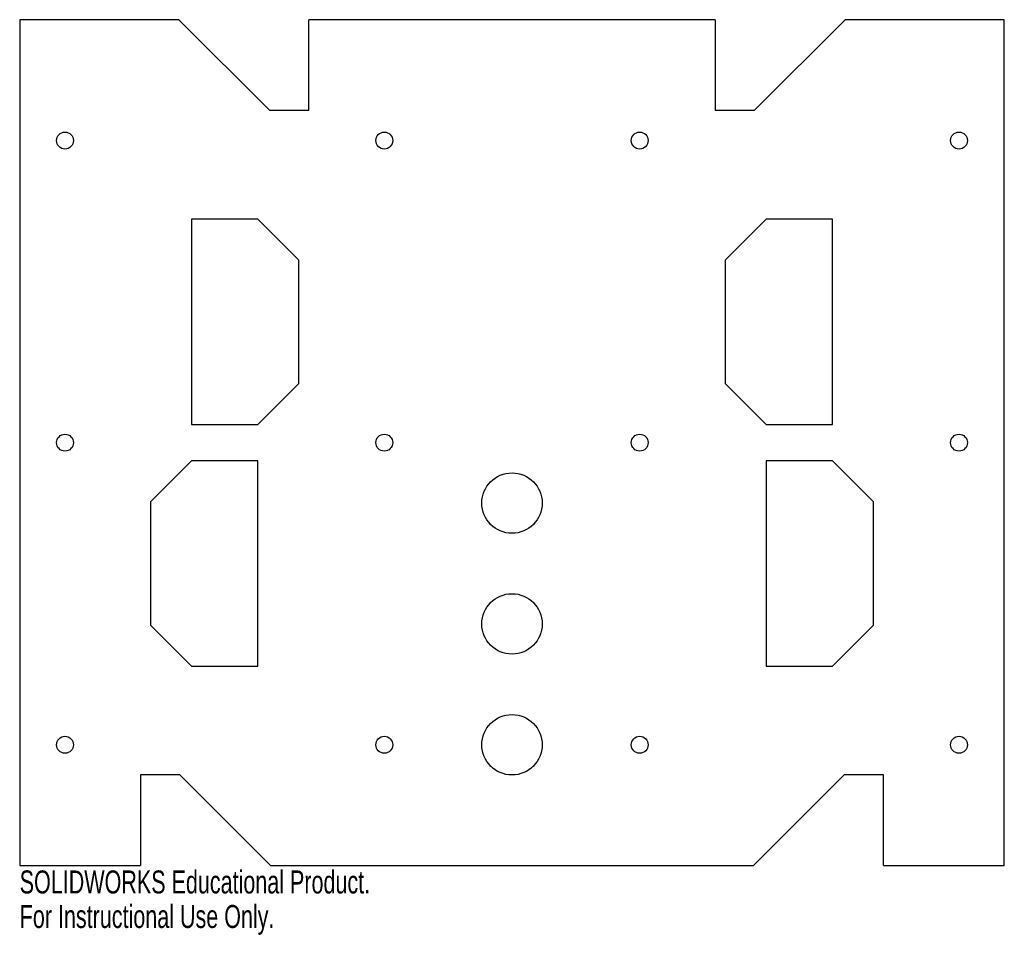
# Model space of a CAD drawing. Header units: inches. Extents: x -4.08 to 4.08, y -4.08 to 3.5.
import ezdxf

# ---------------------------------------------------------------- set-up
doc = ezdxf.new("R2010")
doc.units = ezdxf.units.IN
doc.header["$MEASUREMENT"] = 0
doc.styles.add('SLDTEXTSTYLE0', font='TXT', dxfattribs={"width": 0.7})

msp = doc.modelspace()

# ---------------------------------------------------------------- linework, layer by layer
at = {"color": 7, "linetype": 'Continuous', "lineweight": 25}
for p, q in [((-4.075, 3.5), (-4.075, -3.5)), ((-2.757, 3.5), (-4.075, 3.5)), ((-2.757, 3.5), (-2.007, 2.75)), ((-1.682, 2.75), (-1.682, 3.5)), ((1.682, 3.5), (-1.682, 3.5)), ((1.682, 3.5), (1.682, 2.75)), ((2.007, 2.75), (2.757, 3.5)), ((4.075, 3.5), (2.757, 3.5)), ((4.075, -3.5), (4.075, 3.5)), ((-2.007, 2.75), (-1.682, 2.75)), ((1.682, 2.75), (2.007, 2.75)), ((-2.1035, 1.85), (-2.6535, 1.85)), ((-2.6535, 1.85), (-2.6535, 0.15)), ((-1.76475, 1.51125), (-2.1035, 1.85)), ((2.1035, 1.85), (1.76475, 1.51125)), ((2.6535, 1.85), (2.1035, 1.85)), ((2.6535, 0.15), (2.6535, 1.85)), ((-1.76475, 0.48875), (-1.76475, 1.51125)), ((1.76475, 1.51125), (1.76475, 0.48875)), ((-2.1035, 0.15), (-1.76475, 0.48875)), ((1.76475, 0.48875), (2.1035, 0.15)), ((-2.6535, 0.15), (-2.1035, 0.15)), ((2.1035, 0.15), (2.6535, 0.15)), ((-2.6535, -0.15), (-2.99225, -0.48875)), ((-2.1035, -0.15), (-2.6535, -0.15)), ((-2.1035, -1.85), (-2.1035, -0.15)), ((2.1035, -0.15), (2.1035, -1.85)), ((2.6535, -0.15), (2.1035, -0.15)), ((2.99225, -0.48875), (2.6535, -0.15)), ((-2.99225, -0.48875), (-2.99225, -1.51125)), ((2.99225, -1.51125), (2.99225, -0.48875)), ((-2.99225, -1.51125), (-2.6535, -1.85)), ((2.6535, -1.85), (2.99225, -1.51125)), ((-2.6535, -1.85), (-2.1035, -1.85)), ((2.1035, -1.85), (2.6535, -1.85)), ((-2.75, -2.75), (-3.075, -2.75)), ((-3.075, -2.75), (-3.075, -3.5)), ((-2, -3.5), (-2.75, -2.75)), ((2.75, -2.75), (2, -3.5)), ((3.075, -2.75), (2.75, -2.75)), ((3.075, -3.5), (3.075, -2.75)), ((-4.075, -3.5), (-3.075, -3.5)), ((-2, -3.5), (2, -3.5)), ((3.075, -3.5), (4.075, -3.5))]:
    msp.add_line(p, q, dxfattribs=at)
for centre, radius in [((-3.7, 2.5), 0.07), ((-1.057, 2.5), 0.07), ((1.057, 2.5), 0.07), ((3.7, 2.5), 0.07), ((-3.7, 0), 0.07), ((-1.057, 0), 0.07), ((1.057, 0), 0.07), ((3.7, 0), 0.07), ((0, -0.5), 0.25), ((0, -1.5), 0.25), ((0, -2.5), 0.25), ((-3.7, -2.5), 0.07), ((-1.057, -2.5), 0.07), ((1.057, -2.5), 0.07), ((3.7, -2.5), 0.07)]:
    msp.add_circle(centre, radius, dxfattribs=at)

# ---------------------------------------------------------------- texts
at = {"color": 7, "linetype": 'Continuous', "char_height": 0.1903, "attachment_point": 1, "style": 'SLDTEXTSTYLE0'}
for s, insert in [('SOLIDWORKS Educational Product.', (-4.075, -3.54014)), ('For Instructional Use Only.', (-4.075, -3.82559))]:
    msp.add_mtext(s, dxfattribs=dict(at, insert=insert))

doc.saveas('drawing.dxf')
